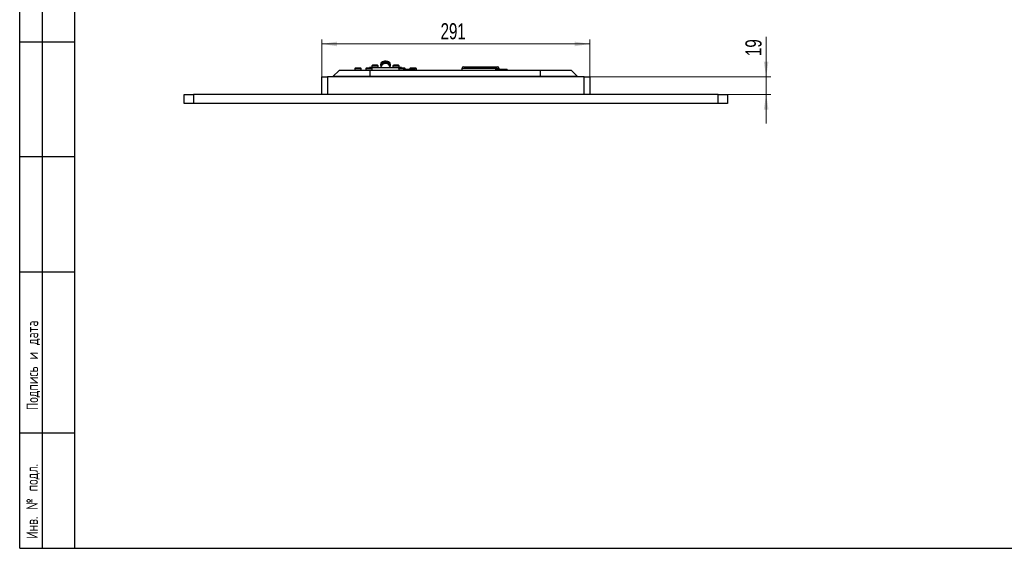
# Model space of a CAD drawing. Header units: millimetres. Extents: x 8 to 415, y 1 to 292.
# Tile 1 of 11: x 8 to 222, y 5 to 120. Entities that reach past the tile are written whole.
import ezdxf

# ---------------------------------------------------------------- set-up
doc = ezdxf.new("R2010")
doc.units = ezdxf.units.MM
doc.styles.add('SLDTEXTSTYLE0', font='TXT', dxfattribs={"width": 0.7, "bigfont": 'bigfont'})
doc.styles.add('SLDTEXTSTYLE1', font='TXT', dxfattribs={"width": 0.7})
doc.dimstyles.new('SLDDIMSTYLE0', dxfattribs={"dimtxt": 3.5, "dimasz": 3.302, "dimexe": 0, "dimexo": 0.0625, "dimgap": 0.875, "dimtad": 2, "dimlfac": 5, "dimrnd": 1e-09, "dimzin": 12, "dimdsep": 46, "dimtxsty": 'SLDTEXTSTYLE1', "dimsah": 1, "dimcen": 0.09, "dimadec": 0, "dimazin": 3, "dimtfac": 1, "dimtdec": 3, "dimtofl": 0, "dimtmove": 0, "dimatfit": 3, "dimfxl": 0, "dimfrac": 2, "dimtolj": 1, "dimtzin": 12, "dimarcsym": 0})
doc.dimstyles.new('SLDDIMSTYLE1', dxfattribs={"dimtxt": 3.5, "dimasz": 3.302, "dimexe": 0, "dimexo": 0.0625, "dimgap": 0.875, "dimtad": 2, "dimlfac": 5, "dimrnd": 1e-09, "dimzin": 12, "dimdsep": 46, "dimtxsty": 'SLDTEXTSTYLE1', "dimsah": 1, "dimcen": 0.09, "dimadec": 0, "dimazin": 3, "dimtfac": 1, "dimtdec": 3, "dimtmove": 0, "dimatfit": 0, "dimfxl": 0, "dimfrac": 2, "dimtolj": 1, "dimtzin": 12, "dimarcsym": 0})

# ---------------------------------------------------------------- blocks, each defined once
blk = doc.blocks.new('_D_8')
at = {"color": 7, "linetype": 'Continuous', "lineweight": 0}
for p, q in [((73.67, 107.39), (73.67, 115.54)), ((131.87, 107.39), (131.87, 115.54)), ((73.67, 114.54), (131.87, 114.54))]:
    blk.add_line(p, q, dxfattribs=at)
at = {"color": 7, "linetype": 'Continuous', "lineweight": 18}
for points in [[(73.67, 114.54), (76.97, 114.03), (76.97, 115.05)], [(131.87, 114.54), (128.57, 115.05), (128.57, 114.03)]]:
    blk.add_solid(points, dxfattribs=at)
at = {"color": 7, "linetype": 'Continuous', "lineweight": 18, "insert": (99.45, 119.05), "char_height": 3.5, "attachment_point": 1, "style": 'SLDTEXTSTYLE1'}
blk.add_mtext('291', dxfattribs=at)
blk = doc.blocks.new('_D_9')
at = {"color": 7, "linetype": 'Continuous', "lineweight": 0}
for p, q in [((170.18, 107.39), (170.18, 116.12)), ((131.87, 107.39), (171.18, 107.39)), ((170.18, 107.39), (170.18, 103.59)), ((131.87, 103.59), (171.18, 103.59)), ((170.18, 103.59), (170.18, 97.24))]:
    blk.add_line(p, q, dxfattribs=at)
at = {"color": 7, "linetype": 'Continuous', "lineweight": 18}
for points in [[(170.18, 107.39), (170.69, 110.7), (169.67, 110.7)], [(170.18, 103.59), (169.67, 100.29), (170.69, 100.29)]]:
    blk.add_solid(points, dxfattribs=at)
at = {"color": 7, "linetype": 'Continuous', "lineweight": 18, "insert": (165.67, 111.92), "char_height": 3.5, "attachment_point": 1, "rotation": 90, "style": 'SLDTEXTSTYLE1'}
blk.add_mtext('19', dxfattribs=at)

msp = doc.modelspace()

# ---------------------------------------------------------------- linework, layer by layer
at = {"color": 7, "linetype": 'Continuous', "lineweight": 25}
for p, q in [((20, 5), (20, 292)), ((8, 5), (8, 150.0001)), ((12.8784, 150.0001), (12.8784, 5.0001)), ((20, 5), (20, 150.0001)), ((8, 115), (20, 115)), ((80.7803, 109.2093), (80.7803, 108.7933)), ((80.7803, 109.2093), (81.4877, 109.2093)), ((82.0061, 109.3133), (80.9545, 109.3133)), ((81.265, 109.3133), (81.265, 109.3168)), ((81.4877, 109.2093), (82.1803, 109.2093)), ((81.6956, 109.3168), (81.6956, 109.3133)), ((82.1803, 108.7933), (82.1803, 109.2093)), ((83.1803, 109.2093), (83.1803, 108.7933)), ((83.1803, 109.2093), (83.9162, 109.2093)), ((84.4061, 109.3133), (83.3545, 109.3133)), ((83.7049, 109.3168), (83.7049, 109.3133)), ((83.7059, 109.3133), (83.7059, 109.3168)), ((83.9162, 109.2093), (84.5803, 109.2093)), ((83.9803, 109.3133), (83.9803, 109.3933)), ((84.5803, 109.3933), (83.9803, 109.3933)), ((84.4803, 109.8093), (84.4803, 109.3933)), ((84.4803, 109.8093), (85.2094, 109.8093)), ((84.5803, 109.2093), (84.5803, 109.3933)), ((84.5803, 109.3933), (90.3803, 109.3933)), ((84.5803, 108.7933), (84.5803, 109.2093)), ((85.7061, 109.9133), (84.6545, 109.9133)), ((85.2094, 109.8093), (85.8803, 109.8093)), ((85.8803, 109.3933), (85.8803, 109.8093)), ((86.4803, 110.1096), (86.4803, 109.8599)), ((86.4803, 109.4854), (86.4803, 109.3933)), ((88.4803, 109.8599), (88.4803, 110.1096)), ((88.4803, 109.3933), (88.4803, 109.4854)), ((89.0803, 109.8093), (89.0803, 109.3933)), ((89.0803, 109.8093), (89.7713, 109.8093)), ((90.3061, 109.9133), (89.2545, 109.9133)), ((89.7713, 109.8093), (90.4803, 109.8093)), ((90.3803, 109.2093), (90.3803, 109.3933)), ((90.9803, 109.3933), (90.3803, 109.3933)), ((90.3803, 109.2093), (90.3803, 108.7933)), ((90.3803, 109.2093), (91.0222, 109.2093)), ((90.4803, 109.3933), (90.4803, 109.8093)), ((91.6061, 109.3133), (90.5545, 109.3133)), ((90.9803, 109.3933), (90.9803, 109.3133)), ((91.0222, 109.2093), (91.7803, 109.2093)), ((91.2834, 109.3168), (91.2834, 109.3133)), ((91.7803, 109.0533), (91.7803, 109.2093)), ((92.7803, 109.2093), (92.7803, 109.0533)), ((92.7803, 109.2093), (93.3249, 109.2093)), ((94.0061, 109.3133), (92.9545, 109.3133)), ((93.2983, 109.3133), (93.2983, 109.3168)), ((93.3249, 109.2093), (94.1803, 109.2093)), ((93.6622, 109.3168), (93.6622, 109.3133)), ((94.1803, 108.7933), (94.1803, 109.2093)), ((104.0703, 109.1933), (104.0703, 108.7933)), ((112.1703, 109.1933), (104.0703, 109.1933)), ((104.4703, 109.5933), (111.7703, 109.5933)), ((112.1703, 109.0533), (112.1703, 109.1933)), ((73.6703, 103.5933), (73.6703, 107.3933)), ((73.6703, 107.3933), (74.8703, 107.3933)), ((74.8703, 107.3933), (74.8703, 103.5933)), ((130.6703, 107.3933), (74.8703, 107.3933)), ((76.0303, 107.4433), (77.3803, 108.7933)), ((76.0303, 107.3933), (76.0303, 107.4433)), ((84.1203, 107.4433), (76.0303, 107.4433)), ((84.1203, 108.7933), (77.3803, 108.7933)), ((84.1203, 107.4433), (84.1203, 108.7933)), ((121.1203, 108.7933), (84.1203, 108.7933)), ((121.1203, 107.4433), (84.1203, 107.4433)), ((84.1203, 107.3933), (84.1203, 107.4433)), ((91.3603, 108.9933), (91.3603, 108.8533)), ((91.3603, 108.9933), (93.8803, 108.9933)), ((91.3603, 108.8533), (93.8803, 108.8533)), ((91.4203, 109.0533), (93.8203, 109.0533)), ((93.8803, 108.8533), (93.8803, 108.9933)), ((111.3603, 108.9933), (111.3603, 108.8533)), ((111.3603, 108.9933), (113.8803, 108.9933)), ((111.3603, 108.8533), (113.8803, 108.8533)), ((111.4203, 109.0533), (113.8203, 109.0533)), ((113.8803, 108.8533), (113.8803, 108.9933)), ((121.1203, 107.4433), (121.1203, 108.7933)), ((127.8603, 108.7933), (121.1203, 108.7933)), ((129.2103, 107.4433), (121.1203, 107.4433)), ((121.1203, 107.3933), (121.1203, 107.4433)), ((129.2103, 107.4433), (127.8603, 108.7933)), ((129.2103, 107.3933), (129.2103, 107.4433)), ((130.6703, 103.5933), (130.6703, 107.3933)), ((130.6703, 107.3933), (131.8703, 107.3933)), ((131.8703, 107.3933), (131.8703, 103.5933)), ((43.7703, 103.5933), (45.7703, 103.5933)), ((43.7703, 101.5733), (43.7703, 103.5933)), ((159.7703, 103.5933), (45.7703, 103.5933)), ((45.7703, 103.5933), (45.7703, 101.5733)), ((159.7703, 103.5933), (161.7703, 103.5933)), ((159.7703, 101.5733), (159.7703, 103.5933)), ((161.7703, 103.5933), (161.7703, 101.5733)), ((45.7703, 101.5733), (43.7703, 101.5733)), ((159.7703, 101.5733), (45.7703, 101.5733)), ((161.7703, 101.5733), (159.7703, 101.5733)), ((20, 90), (8, 90)), ((20, 65), (8, 65)), ((20, 30), (8, 30)), ((8, 5), (20, 5)), ((20, 5), (415, 5))]:
    msp.add_line(p, q, dxfattribs=at)
at = {"color": 7, "linetype": 'Continuous', "lineweight": 25, "flags": 128}
for points in [[(86.4803, 110.1096), (86.4826, 110.1629), (86.538, 110.3712), (86.6633, 110.5601), (86.8492, 110.7156), (87.0819, 110.8262), (87.3441, 110.8836), (87.6164, 110.8836), (87.8787, 110.8262), (88.1114, 110.7156), (88.2972, 110.5601), (88.4225, 110.3712), (88.4779, 110.1629), (88.4803, 110.1096)], [(88.4803, 109.4854), (88.4779, 109.5387), (88.4225, 109.747), (88.2972, 109.9359), (88.1114, 110.0914), (87.8787, 110.202), (87.6164, 110.2594), (87.3441, 110.2594), (87.0819, 110.202), (86.8492, 110.0914), (86.6633, 109.9359), (86.538, 109.747), (86.4826, 109.5387), (86.4803, 109.4854)], [(86.5094, 109.6727), (86.5012, 109.701), (86.4826, 109.9132), (86.538, 110.1215), (86.6633, 110.3105), (86.8492, 110.4659), (87.0819, 110.5765), (87.3441, 110.6339), (87.6164, 110.6339), (87.8787, 110.5765), (88.1114, 110.4659), (88.2972, 110.3105), (88.4225, 110.1215), (88.4779, 109.9132), (88.4594, 109.701), (88.4511, 109.6727)], [(86.6919, 109.966), (86.7003, 109.999), (86.7875, 110.1724), (86.9361, 110.3181), (87.1332, 110.423), (87.361, 110.4779), (87.5995, 110.4779), (87.8274, 110.423), (88.0244, 110.3181), (88.1731, 110.1724), (88.2602, 109.999), (88.2687, 109.966)]]:
    msp.add_lwpolyline(points, dxfattribs=at)
at = {"color": 7, "linetype": 'Continuous', "lineweight": 25}
for centre, radius, start, end in [((81.4803, 108.2346), 1.2, 115.98621, 125.685335), ((81.4803, 108.2346), 1.2, 54.314665, 64.01379), ((83.8803, 108.2346), 1.2, 115.98621, 125.685335), ((83.8803, 108.2346), 1.2, 54.314665, 64.01379), ((85.1803, 108.8346), 1.2, 115.98621, 125.685335), ((85.1803, 108.8346), 1.2, 54.314665, 64.01379), ((89.7803, 108.8346), 1.2, 115.98621, 125.685335), ((89.7803, 108.8346), 1.2, 54.314665, 64.01379), ((91.0803, 108.2346), 1.2, 115.98621, 125.685335), ((91.0803, 108.2346), 1.2, 54.314665, 64.01379), ((93.4803, 108.2346), 1.2, 115.98621, 125.685335), ((93.4803, 108.2346), 1.2, 54.314665, 64.01379), ((104.4703, 109.1933), 0.4, 90, 180), ((111.7703, 109.1933), 0.4, 0, 90), ((91.4203, 108.9933), 0.06, 90, 180), ((91.4203, 108.8533), 0.06, 180, 270), ((93.8203, 108.9933), 0.06, 0, 90), ((93.8203, 108.8533), 0.06, 270, 0), ((111.4203, 108.9933), 0.06, 90, 180), ((111.4203, 108.8533), 0.06, 180, 270), ((113.8203, 108.9933), 0.06, 0, 90), ((113.8203, 108.8533), 0.06, 270, 0)]:
    msp.add_arc(centre, radius, start, end, dxfattribs=at)

# ---------------------------------------------------------------- texts
at = {"color": 7, "linetype": 'Continuous', "lineweight": 0, "char_height": 2.5, "attachment_point": 1, "rotation": 90, "style": 'SLDTEXTSTYLE0'}
for s, insert in [('Подпись и дата', (9.5139, 35.016)), ('Инв. № подл.', (9.4536, 7.0763))]:
    msp.add_mtext(s, dxfattribs=dict(at, insert=insert))

# ---------------------------------------------------------------- dimensions: what is measured, and where the dimension line sits
at = {"color": 7, "linetype": 'Continuous', "lineweight": 18}
dim = msp.add_linear_dim(base=(131.8703, 114.5423), p1=(73.6703, 107.3933), p2=(131.8703, 107.3933), dimstyle='SLDDIMSTYLE0', dxfattribs=at)
dim.commit()
dim.dimension.update_dxf_attribs({"geometry": '_D_8', "text_midpoint": (102.7703, 114.5423), "dimtype": 160})
dim = msp.add_linear_dim(base=(170.1802, 103.5933), p1=(131.8703, 107.3933), p2=(131.8703, 103.5933), angle=90, dimstyle='SLDDIMSTYLE1', dxfattribs=at)
dim.commit()
dim.dimension.update_dxf_attribs({"geometry": '_D_9', "text_midpoint": (170.1802, 114.0161), "dimtype": 160})

doc.saveas('drawing.dxf')
